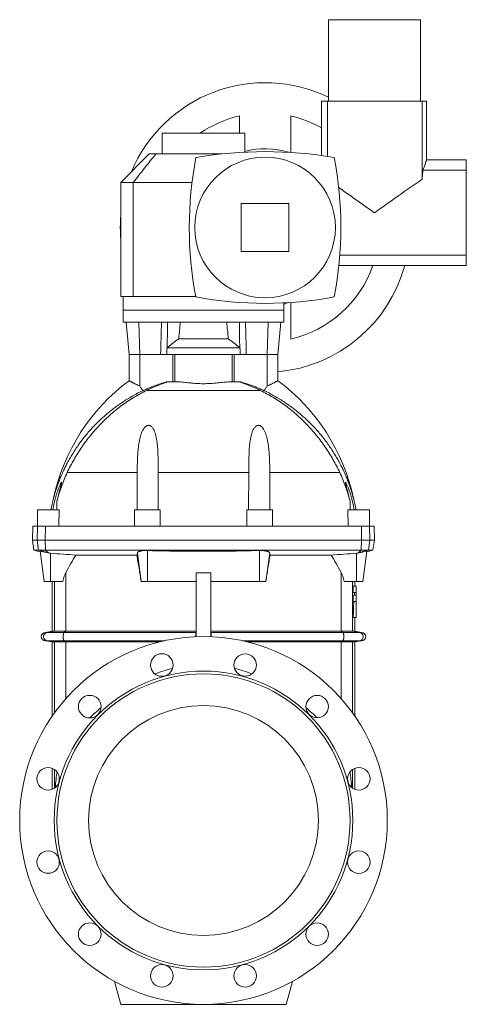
# Model space of a CAD drawing. Header units: millimetres. Extents: x -833 to 586, y 28 to 1767.
# Tile 3 of 3: x 100 to 586, y 696 to 1767. Entities that reach past the tile are written whole.
import ezdxf

# ---------------------------------------------------------------- set-up
doc = ezdxf.new("R2010")
doc.units = ezdxf.units.MM

msp = doc.modelspace()

# ---------------------------------------------------------------- linework, layer by layer
at = {"color": 7, "linetype": 'Continuous', "lineweight": 15}
for p, q in [((435.9, 1766.9), (435.9, 1678.4)), ((435.9, 1766.9), (485.9, 1766.9)), ((485.9, 1766.9), (535.9, 1766.9)), ((535.9, 1678.4), (535.9, 1766.9)), ((428.4, 1678.4), (428.4, 1619.1)), ((428.4, 1678.4), (435, 1678.4)), ((435, 1678.4), (435, 1618.2)), ((435, 1678.4), (537.8, 1678.4)), ((537.8, 1678.4), (537.8, 1593.3)), ((537.8, 1678.4), (542.4, 1678.4)), ((542.4, 1614.1), (542.4, 1678.4)), ((338.9, 1662.2), (338.9, 1643.4)), ((394.9, 1622.5), (394.9, 1662.2)), ((254.9, 1643.4), (254.9, 1620.9)), ((254.9, 1643.4), (299.9, 1643.4)), ((299.9, 1643.4), (344.9, 1643.4)), ((344.9, 1622.9), (344.9, 1643.4)), ((240.9, 1620.9), (209.9, 1589.9)), ((240.9, 1620.9), (248.1, 1620.9)), ((248.1, 1620.9), (319.9, 1620.9)), ((585.9, 1614.4), (542.4, 1614.4)), ((585.9, 1614.4), (585.9, 1603.1)), ((538.7, 1603.1), (585.9, 1603.1)), ((585.9, 1603.1), (585.9, 1510.7)), ((209.9, 1589.9), (209.9, 1465.9)), ((223.5, 1589.9), (209.9, 1589.9)), ((223.5, 1589.9), (223.5, 1465.9)), ((287.4, 1589.9), (223.5, 1589.9)), ((392.9, 1566.9), (340.9, 1566.9)), ((340.9, 1566.9), (340.9, 1514.9)), ((392.9, 1514.9), (392.9, 1566.9)), ((340.9, 1514.9), (392.9, 1514.9)), ((448.2, 1510.7), (585.9, 1510.7)), ((585.9, 1510.7), (585.9, 1499.4)), ((447.2, 1499.4), (585.9, 1499.4)), ((209.9, 1465.9), (223.5, 1465.9)), ((212.4, 1465.9), (212.4, 1450.9)), ((223.5, 1465.9), (291.5, 1465.9)), ((387.4, 1450.9), (387.4, 1458.9)), ((394.9, 1419.6), (394.9, 1459.4)), ((212.4, 1450.9), (212.4, 1437.9)), ((387.4, 1437.9), (387.4, 1450.9)), ((212.4, 1437.9), (299.9, 1437.9)), ((215.8, 1437.9), (218.9, 1402.9)), ((299.9, 1437.9), (387.4, 1437.9)), ((380.9, 1402.9), (383.9, 1437.9)), ((273, 1419.9), (326.7, 1419.9)), ((260.2, 1409.9), (339.6, 1409.9)), ((218.9, 1402.9), (218.9, 1374.2)), ((230.6, 1402.9), (218.9, 1402.9)), ((253.2, 1402.9), (230.6, 1402.9)), ((266.4, 1402.9), (253.2, 1402.9)), ((268.8, 1402.9), (266.4, 1402.9)), ((331, 1402.9), (333.3, 1402.9)), ((333.3, 1402.9), (346.5, 1402.9)), ((369.2, 1402.9), (346.5, 1402.9)), ((369.2, 1402.9), (380.9, 1402.9)), ((380.9, 1374.2), (380.9, 1402.9)), ((259.3, 1372.9), (260, 1372.9)), ((271.9, 1372.9), (260, 1372.9)), ((327.9, 1372.9), (339.8, 1372.9)), ((340.5, 1372.9), (339.8, 1372.9)), ((250.7, 1233.9), (250.7, 1274.3)), ((349, 1233.9), (349.1, 1274.3)), ((140.3, 1233.9), (140.4, 1243)), ((459.4, 1233.9), (459.4, 1243)), ((119.4, 1233.9), (119.4, 1215.9)), ((119.4, 1233.9), (142.7, 1233.9)), ((142.7, 1233.9), (142.6, 1215.9)), ((224.9, 1233.9), (224.9, 1215.9)), ((224.9, 1233.9), (252.9, 1233.9)), ((252.9, 1215.9), (252.9, 1233.9)), ((346.9, 1233.9), (346.9, 1215.9)), ((346.9, 1233.9), (374.9, 1233.9)), ((374.9, 1215.9), (374.9, 1233.9)), ((457.2, 1215.9), (457.1, 1233.9)), ((457.1, 1233.9), (480.4, 1233.9)), ((480.4, 1215.9), (480.4, 1233.9)), ((114.3, 1215.9), (113.9, 1200.9)), ((119.2, 1215.9), (114.3, 1215.9)), ((127.8, 1215.9), (119.2, 1215.9)), ((471.9, 1215.9), (127.8, 1215.9)), ((480.6, 1215.9), (471.9, 1215.9)), ((485.5, 1215.9), (480.6, 1215.9)), ((485.9, 1200.9), (485.5, 1215.9)), ((113.9, 1200.9), (115.4, 1189.9)), ((113.9, 1200.9), (118.8, 1200.9)), ((127.7, 1200.9), (118.8, 1200.9)), ((472, 1200.9), (127.7, 1200.9)), ((472, 1200.9), (480.9, 1200.9)), ((485.9, 1200.9), (480.9, 1200.9)), ((484.3, 1189.9), (485.9, 1200.9)), ((115.4, 1189.9), (122.2, 1188.1)), ((115.4, 1189.9), (120.3, 1189.9)), ((128.1, 1189.9), (120.3, 1189.9)), ((122.1, 1189), (126.7, 1155.9)), ((471.6, 1189.9), (128.1, 1189.9)), ((471.6, 1189.9), (479.4, 1189.9)), ((473.1, 1155.9), (477.7, 1189)), ((477.6, 1188.1), (484.3, 1189.9)), ((484.3, 1189.9), (479.4, 1189.9)), ((132.6, 1186.6), (131.2, 1187)), ((133.4, 1186.5), (132.6, 1186.6)), ((160.9, 1184.6), (227.3, 1184.6)), ((227.9, 1186.8), (232.2, 1155.9)), ((367.6, 1155.9), (371.9, 1186.8)), ((438.8, 1184.6), (372.5, 1184.6)), ((466.4, 1186.5), (467.2, 1186.6)), ((467.2, 1186.6), (468.6, 1187)), ((291.9, 1165.4), (307.9, 1165.4)), ((291.9, 1165.4), (291.9, 1095.8)), ((307.9, 1165.4), (307.9, 1095.8)), ((133.4, 1155.9), (126.7, 1155.9)), ((146.6, 1155.9), (133.4, 1155.9)), ((135.4, 1155.9), (135.4, 1101.8)), ((232.2, 1155.9), (232, 1155.9)), ((238.9, 1155.9), (232.2, 1155.9)), ((291.9, 1155.9), (238.9, 1155.9)), ((307.9, 1155.9), (360.9, 1155.9)), ((360.9, 1155.9), (367.6, 1155.9)), ((367.6, 1155.9), (367.7, 1155.9)), ((453.1, 1155.9), (466.4, 1155.9)), ((462.8, 1143.8), (462.8, 1150.9)), ((465.9, 1150.9), (462.8, 1150.9)), ((464.4, 1150.9), (464.4, 1155.9)), ((465.9, 1150.9), (465.9, 1143.8)), ((466.4, 1155.9), (473.1, 1155.9)), ((465.9, 1143.8), (462.8, 1143.8)), ((462.8, 1134.2), (462.8, 1141.1)), ((465.9, 1141.1), (462.8, 1141.1)), ((465.9, 1143.8), (465.9, 1141.1)), ((465.9, 1141.1), (465.9, 1134.2)), ((465.9, 1134.2), (462.8, 1134.2)), ((465.9, 1134.2), (465.9, 1116.6)), ((465.9, 1116.6), (462.8, 1116.6)), ((464.4, 1101.8), (464.4, 1116.6)), ((135.4, 1101.8), (127.9, 1100.4)), ((127.9, 1100.4), (130.4, 1100.4)), ((130.4, 1100.4), (148.3, 1100.4)), ((137.9, 1101.8), (135.4, 1101.8)), ((150.1, 1101.8), (137.9, 1101.8)), ((148.3, 1100.4), (291.8, 1100.4)), ((291.9, 1101.8), (150.1, 1101.8)), ((291.9, 1101.8), (291.8, 1100.4)), ((307.9, 1101.8), (308, 1100.4)), ((307.9, 1101.8), (449.6, 1101.8)), ((451.5, 1100.4), (308, 1100.4)), ((449.6, 1101.8), (461.9, 1101.8)), ((469.4, 1100.4), (451.5, 1100.4)), ((461.9, 1101.8), (464.4, 1101.8)), ((471.9, 1100.4), (464.4, 1101.8)), ((471.9, 1100.4), (469.4, 1100.4)), ((127.9, 1091.4), (135.4, 1090.1)), ((127.9, 1091.4), (130.4, 1091.4)), ((130.4, 1091.4), (148.3, 1091.4)), ((135.4, 1090.1), (135.4, 1009.7)), ((135.4, 1090.1), (137.9, 1090.1)), ((137.9, 1090.1), (150.1, 1090.1)), ((148.3, 1091.4), (257.7, 1091.4)), ((150.1, 1090.1), (252, 1090.1)), ((451.5, 1091.4), (342.1, 1091.4)), ((449.6, 1090.1), (347.8, 1090.1)), ((461.9, 1090.1), (449.6, 1090.1)), ((469.4, 1091.4), (451.5, 1091.4)), ((464.4, 1090.1), (461.9, 1090.1)), ((464.4, 1090.1), (471.9, 1091.4)), ((464.4, 1009.7), (464.4, 1090.1)), ((471.9, 1091.4), (469.4, 1091.4)), ((135.4, 952.6), (135.4, 929.8)), ((464.4, 929.8), (464.4, 952.6)), ((203.2, 720.8), (209.9, 695.9)), ((396.6, 720.8), (389.9, 695.9)), ((209.9, 695.9), (299.9, 695.9)), ((389.9, 695.9), (299.9, 695.9))]:
    msp.add_line(p, q, dxfattribs=at)
at = {"color": 8, "linetype": 'Continuous', "lineweight": 0}
for p, q in [((387.4, 1450.9), (212.4, 1450.9)), ((229.4, 1437.9), (230.6, 1402.9)), ((370.3, 1437.9), (369.2, 1402.9)), ((230.6, 1368.2), (230.6, 1402.9)), ((266.4, 1372.9), (266.4, 1402.9)), ((268.8, 1402.9), (331, 1402.9)), ((268.8, 1372.9), (268.8, 1402.9)), ((331, 1372.9), (331, 1402.9)), ((333.3, 1372.9), (333.3, 1402.9)), ((369.2, 1368.2), (369.2, 1402.9)), ((238.2, 1363.7), (361.6, 1363.7)), ((227.7, 1274.3), (151.6, 1274.3)), ((250.7, 1274.3), (349.1, 1274.3)), ((372, 1274.3), (448.2, 1274.3)), ((119.2, 1215.9), (118.8, 1200.9)), ((127.8, 1215.9), (127.7, 1200.9)), ((471.9, 1215.9), (472, 1200.9)), ((480.6, 1215.9), (480.9, 1200.9)), ((120.3, 1189.9), (118.8, 1200.9)), ((128.1, 1189.9), (127.7, 1200.9)), ((471.6, 1189.9), (472, 1200.9)), ((479.4, 1189.9), (480.9, 1200.9)), ((131.2, 1187), (120.3, 1189.9)), ((131.2, 1187), (128.1, 1189.9)), ((238.9, 1155.9), (238.9, 1189.5)), ((360.9, 1155.9), (360.9, 1189.5)), ((468.6, 1187), (471.6, 1189.9)), ((468.6, 1187), (479.4, 1189.9)), ((133.4, 1155.9), (133.4, 1186.5)), ((466.4, 1155.9), (466.4, 1186.5)), ((150.1, 1101.8), (150.1, 1165.6)), ((449.6, 1101.8), (449.6, 1165.6)), ((137.9, 1101.8), (137.9, 1155.9)), ((461.9, 1101.8), (461.9, 1155.9)), ((137.9, 1101.8), (130.4, 1100.4)), ((150.1, 1101.8), (148.3, 1100.4)), ((449.6, 1101.8), (451.5, 1100.4)), ((461.9, 1101.8), (469.4, 1100.4)), ((130.4, 1091.4), (137.9, 1090.1)), ((137.9, 1013.2), (137.9, 1090.1)), ((148.3, 1091.4), (150.1, 1090.1)), ((150.1, 1028.5), (150.1, 1090.1)), ((451.5, 1091.4), (449.6, 1090.1)), ((449.6, 1028.5), (449.6, 1090.1)), ((469.4, 1091.4), (461.9, 1090.1)), ((461.9, 1013.2), (461.9, 1090.1)), ((137.9, 931.2), (137.9, 951.3)), ((461.9, 931.2), (461.9, 951.3))]:
    msp.add_line(p, q, dxfattribs=at)
at = {"color": 7, "linetype": 'Continuous', "lineweight": 15, "flags": 128}
for points in [[(230.6, 1368.2), (231, 1367.6), (231.4, 1367), (231.8, 1366.4), (232.3, 1365.8), (232.7, 1365.2), (233.1, 1364.6), (233.5, 1364), (234, 1363.4)], [(369.1, 1368.2), (368.7, 1367.6), (368.3, 1367), (367.9, 1366.4), (367.5, 1365.8), (367.1, 1365.2), (366.7, 1364.6), (366.2, 1364), (365.8, 1363.4)], [(227.7, 1274.3), (227.7, 1250.6), (227.6, 1233.9)], [(372, 1274.3), (372.1, 1250.6), (372.2, 1233.9)]]:
    msp.add_lwpolyline(points, dxfattribs=at)
at = {"color": 8, "linetype": 'Continuous', "lineweight": 0, "flags": 128}
for points in [[(148.3, 1100.4), (148.1, 1100.4), (148, 1100.3), (147.9, 1100.1), (147.8, 1099.9), (147.6, 1099.6), (147.5, 1099.3), (147.4, 1098.9), (147.4, 1098.5), (147.3, 1098), (147.2, 1097.5), (147.2, 1097), (147.2, 1096.5), (147.2, 1095.9), (147.2, 1095.4), (147.2, 1094.9), (147.2, 1094.3), (147.3, 1093.8), (147.4, 1093.4), (147.4, 1092.9), (147.5, 1092.6), (147.6, 1092.2), (147.8, 1091.9), (147.9, 1091.7), (148, 1091.6), (148.1, 1091.5), (148.3, 1091.4)], [(451.5, 1100.4), (451.6, 1100.4), (451.8, 1100.3), (451.9, 1100.1), (452, 1099.9), (452.1, 1099.6), (452.2, 1099.3), (452.3, 1098.9), (452.4, 1098.5), (452.5, 1098), (452.5, 1097.5), (452.6, 1097), (452.6, 1096.5), (452.6, 1095.9), (452.6, 1095.4), (452.6, 1094.9), (452.5, 1094.3), (452.5, 1093.8), (452.4, 1093.4), (452.3, 1092.9), (452.2, 1092.6), (452.1, 1092.2), (452, 1091.9), (451.9, 1091.7), (451.8, 1091.6), (451.6, 1091.5), (451.5, 1091.4)]]:
    msp.add_lwpolyline(points, dxfattribs=at)
at = {"color": 7, "linetype": 'Continuous', "lineweight": 15}
for centre, radius in [((366.9, 1540.9), 76.5), ((299.9, 895.9), 200), ((254.6, 1065), 12.3), ((345.2, 1065), 12.2), ((299.9, 895.9), 162.5), ((299.9, 895.9), 159.5), ((176.1, 1019.7), 12.3), ((423.6, 1019.7), 12.2), ((299.9, 895.9), 125), ((130.8, 941.2), 12.2), ((468.9, 941.2), 12.3), ((130.8, 850.6), 12.2), ((468.9, 850.6), 12.3), ((176.1, 772.2), 12.3), ((423.6, 772.2), 12.2), ((254.6, 726.9), 12.2), ((345.2, 726.9), 12.2)]:
    msp.add_circle(centre, radius, dxfattribs=at)
for centre, radius, start, end in [((366.9, 1540.9), 157.5, 64.0176, 157.3541), ((366.9, 1540.9), 124.5, 102.997, 124.5842), ((366.9, 1540.9), 124.5, 60.3978, 77.003), ((366.9, 1181.1), 442.3, 80.2108, 99.7892), ((366.9, 1540.9), 85.7, 72.5679, 104.8767), ((684.4, 1540.9), 400, 169.0385, 190.8868), ((49.4, 1540.9), 400, 349.1132, 10.9615), ((366.9, 1540.9), 157.5, 175.4334, 180), ((366.9, 1540.9), 157.5, 180, 184.5666), ((366.9, 1540.9), 157.5, 275.0997, 344.7226), ((366.9, 1540.9), 124.5, 282.997, 340.5288), ((366.9, 1869.7), 411.3, 259.4499, 280.5501), ((366.9, 1540.9), 85.7, 283.8414, 287.5885), ((347.9, 1200.9), 216, 126.6695, 167.8308), ((251.9, 1200.9), 216, 12.1692, 53.3305), ((310.9, 1200.9), 180, 165.3473, 169.436), ((288.9, 1200.9), 180, 10.564, 14.6527), ((127.9, 1095.9), 4.5, 90, 270), ((385, 1096.9), 93.3, 177.8312, 180.6977), ((214.8, 1096.9), 93.3, 359.3023, 2.1688), ((471.9, 1095.9), 4.5, 270, 90)]:
    msp.add_arc(centre, radius, start, end, dxfattribs=at)
at = {"color": 8, "linetype": 'Continuous', "lineweight": 0}
for centre, start, end in [((130.4, 1095.9), 90.2649, 269.7351), ((469.3, 1095.9), 270.2649, 89.7351)]:
    msp.add_arc(centre, 4.5, start, end, dxfattribs=at)
at = {"color": 7, "linetype": 'Continuous', "lineweight": 15}
for centre, major_axis, ratio, start_param, end_param in [((299.9, 1145.8), (0, 411.5), 0.087489, 0.781215, 0.841542), ((299.9, 1145.8), (0, 411.5), 0.087489, 5.441644, 5.50197), ((299.9, -2972.2), (0, 4272.8), 0.140541, 0.233509, 0.252012), ((299.9, -2972.2), (0, 4272.8), 0.140541, 6.031174, 6.049676), ((154.3, 1051.9), (0, 117.4), 0.140541, 0.252012, 0.481681), ((445.5, 1051.9), (0, 117.4), 0.140541, 5.801505, 6.031174), ((47.9, 1107.8), (0, 1023), 0.407143, 4.744885, 4.747567), ((47.9, 1210.4), (0, 1085), 0.383864, 4.625846, 4.642091), ((299.9, -1643), (0, 2708.7), 0.221695, 0.0559, 0.087944), ((299.9, -1643), (0, 2708.7), 0.221695, 6.195241, 6.227286), ((299.9, -1643), (0, 2708.7), 0.221695, 0.186836, 0.207825), ((299.9, -1643), (0, 2708.7), 0.221695, 6.07536, 6.096349), ((154.3, 908.1), (0, 74.4), 0.221695, 0.991431, 1.246999), ((445.5, 908.1), (0, 74.4), 0.221695, 5.036187, 5.291755)]:
    msp.add_ellipse(centre, major_axis=major_axis, ratio=ratio, start_param=start_param, end_param=end_param, dxfattribs=at)
for points, knots in [([(248.1, 1620.9), (246, 1618.4), (241.9, 1613.3), (233.7, 1602.9), (227.6, 1595.1), (223.5, 1589.9)], [0, 0, 0, 0, 0.249988, 0.499976, 1, 1, 1, 1]), ([(542.4, 1614.1), (542.4, 1614), (542.4, 1613.8), (542.3, 1613.4), (542.1, 1612.7), (541.8, 1611.8), (541.5, 1610.8), (541.1, 1609.6), (540.6, 1608.3), (540, 1606.7), (539.4, 1605), (538.9, 1603.8), (538.7, 1603.1)], [0, 0, 0, 0, 0.0708952, 0.1706571, 0.2725732, 0.3745935, 0.476617, 0.5785377, 0.6838474, 0.7892631, 0.8946835, 1, 1, 1, 1]), ([(538.7, 1603.1), (538.6, 1602.3), (538.4, 1600.7), (538.2, 1598.3), (538, 1595.8), (537.8, 1594.1), (537.8, 1593.3)], [0, 0, 0, 0, 0.249635, 0.499272, 0.749636, 1, 1, 1, 1]), ([(537.8, 1593.3), (529.2, 1587.4), (520.6, 1581.4), (507.6, 1572.3), (503.3, 1569.2), (496.8, 1564.6), (494.6, 1563.1), (491.3, 1560.8), (489.7, 1559.6), (487.8, 1558.3), (487, 1557.7), (486.4, 1557.3), (486.2, 1557.1), (485.9, 1556.9)], [0, 0, 0, 0, 0.5, 0.5, 0.75, 0.75, 0.875, 0.875, 0.9375, 0.96875, 0.984375, 0.984375, 1, 1, 1, 1]), ([(485.9, 1556.9), (485.9, 1556.9), (483.7, 1558.5), (479.3, 1561.5), (472.9, 1566.1), (466.4, 1570.7), (460, 1575.2), (453.5, 1579.8), (449.2, 1582.8), (447, 1584.3)], [0, 0, 0, 0, 0.001874, 0.167684, 0.333521, 0.49933, 0.666211, 0.833121, 1, 1, 1, 1]), ([(260.8, 1437.9), (260.7, 1432.6), (260.6, 1427.3), (260.6, 1421.9), (260.5, 1418), (260.5, 1414.1), (260.4, 1410.2)], [0.00351365, 0.00351365, 0.00351365, 0.00351365, 0.01955872, 0.01955872, 0.01955872, 0.03135863, 0.03135863, 0.03135863, 0.03135863]), ([(339, 1437.9), (339.1, 1432.6), (339.1, 1427.3), (339.2, 1421.9), (339.2, 1418), (339.3, 1414.1), (339.3, 1410.2)], [0.00351365, 0.00351365, 0.00351365, 0.00351365, 0.01955872, 0.01955872, 0.01955872, 0.03135863, 0.03135863, 0.03135863, 0.03135863]), ([(273, 1419.9), (270.9, 1418.4), (268.7, 1416.8), (264.5, 1413.5), (262.5, 1411.9), (260.4, 1410.2)], [0, 0, 0, 0, 0.5, 0.5, 1, 1, 1, 1]), ([(339.3, 1410.2), (337.3, 1411.9), (335.2, 1413.5), (331, 1416.8), (328.9, 1418.4), (326.7, 1419.9)], [0, 0, 0, 0, 0.5, 0.5, 1, 1, 1, 1]), ([(218.9, 1374.2), (218.9, 1374.2), (218.9, 1374.2), (219, 1374.1), (219.2, 1374), (219.5, 1373.9), (219.9, 1373.7), (220.4, 1373.4), (221, 1373.1), (221.7, 1372.7), (222.5, 1372.3), (223.4, 1371.9), (224.4, 1371.4), (225.5, 1370.8), (226.7, 1370.2), (227.9, 1369.6), (229.2, 1368.9), (230.1, 1368.4), (230.6, 1368.2)], [0, 0, 0, 0, 0.021628, 0.086059, 0.15049, 0.211052, 0.271615, 0.333819, 0.396026, 0.458853, 0.521684, 0.586062, 0.650444, 0.71876, 0.787079, 0.857013, 0.92695, 1, 1, 1, 1]), ([(259.3, 1372.9), (257.1, 1372.3), (252.9, 1371), (247.2, 1368.9), (242.3, 1367), (238.1, 1365.3), (235.3, 1364), (234, 1363.4)], [0, 0, 0, 0, 0.249391, 0.49878, 0.665846, 0.832935, 1, 1, 1, 1]), ([(260, 1372.9), (260, 1372.9), (260.1, 1372.9), (260, 1372.9), (260, 1372.9), (259.9, 1372.8), (259.8, 1372.8), (259.6, 1372.7), (259.5, 1372.6), (259.1, 1372.5), (258.8, 1372.4), (258.1, 1372.1), (257.7, 1371.9), (256.8, 1371.6), (256.3, 1371.4), (255.4, 1371.1), (254.9, 1370.9), (253.4, 1370.3), (252.4, 1369.9), (250.3, 1369.1), (249.2, 1368.6), (247.1, 1367.7), (246, 1367.3), (242.6, 1365.8), (240.4, 1364.8), (238.2, 1363.7)], [0, 0, 0, 0, 0.03125, 0.03125, 0.0625, 0.0625, 0.09375, 0.09375, 0.125, 0.125, 0.1875, 0.1875, 0.25, 0.25, 0.3125, 0.3125, 0.375, 0.375, 0.5, 0.5, 0.625, 0.625, 0.75, 0.75, 1, 1, 1, 1]), ([(327.9, 1372.9), (325.9, 1372.9), (323.8, 1372.8), (320.5, 1372.5), (319.3, 1372.4), (317, 1372.1), (315.9, 1372), (312.3, 1371.6), (309.9, 1371.4), (306.1, 1371.2), (304.9, 1371.1), (302.4, 1371), (301.1, 1371), (297.3, 1371), (294.8, 1371.1), (291.1, 1371.3), (289.9, 1371.4), (288.1, 1371.6), (287.5, 1371.6), (286.3, 1371.8), (285.7, 1371.8), (282.7, 1372.1), (280.4, 1372.4), (277.1, 1372.7), (276, 1372.8), (274.4, 1372.9), (273.9, 1372.9), (272.9, 1372.9), (272.4, 1372.9), (271.9, 1372.9)], [0, 0, 0, 0, 0.125, 0.125, 0.1875, 0.1875, 0.25, 0.25, 0.375, 0.375, 0.4375, 0.4375, 0.5, 0.5, 0.625, 0.625, 0.6875, 0.6875, 0.71875, 0.71875, 0.75, 0.75, 0.875, 0.875, 0.9375, 0.9375, 0.96875, 0.96875, 1, 1, 1, 1]), ([(339.8, 1372.9), (339.7, 1372.9), (339.7, 1372.9), (339.7, 1372.9), (339.8, 1372.9), (339.9, 1372.8), (339.9, 1372.8), (340.1, 1372.7), (340.2, 1372.6), (340.6, 1372.5), (341, 1372.4), (341.7, 1372.1), (342.1, 1371.9), (343, 1371.6), (343.4, 1371.4), (344.4, 1371.1), (344.8, 1370.9), (346.3, 1370.3), (347.4, 1369.9), (349.5, 1369.1), (350.5, 1368.6), (352.7, 1367.7), (353.8, 1367.3), (357.1, 1365.8), (359.3, 1364.8), (361.6, 1363.7)], [0, 0, 0, 0, 0.03125, 0.03125, 0.0625, 0.0625, 0.09375, 0.09375, 0.125, 0.125, 0.1875, 0.1875, 0.25, 0.25, 0.3125, 0.3125, 0.375, 0.375, 0.5, 0.5, 0.625, 0.625, 0.75, 0.75, 1, 1, 1, 1]), ([(340.5, 1372.9), (342.6, 1372.3), (346.9, 1371), (352.6, 1368.9), (357.5, 1367), (361.7, 1365.3), (364.4, 1364), (365.8, 1363.4)], [0, 0, 0, 0, 0.249391, 0.49878, 0.665846, 0.832935, 1, 1, 1, 1]), ([(380.9, 1374.2), (380.9, 1374.2), (380.9, 1374.2), (380.8, 1374.1), (380.6, 1374), (380.3, 1373.9), (379.9, 1373.7), (379.3, 1373.4), (378.7, 1373.1), (378, 1372.7), (377.2, 1372.3), (376.3, 1371.9), (375.3, 1371.4), (374.3, 1370.8), (373.1, 1370.2), (371.9, 1369.6), (370.5, 1368.9), (369.6, 1368.4), (369.2, 1368.2)], [0, 0, 0, 0, 0.021625, 0.086056, 0.150488, 0.211049, 0.271612, 0.333817, 0.396024, 0.458852, 0.521683, 0.586061, 0.650443, 0.718759, 0.787078, 0.857012, 0.92695, 1, 1, 1, 1]), ([(136.7, 1246.5), (136.7, 1246.5), (136.7, 1246.5), (136.8, 1246.6), (136.8, 1246.9), (136.9, 1247.2), (137, 1247.6), (137.2, 1248.3), (137.5, 1249.3), (137.9, 1250.8), (138.4, 1252.5), (139.1, 1254.5), (139.8, 1256.8), (141, 1260.3), (142.5, 1264.6), (144.6, 1269.7), (146.7, 1274.7), (149.1, 1279.7), (151.6, 1284.7), (154.3, 1289.6), (157.2, 1294.4), (160.2, 1299.2), (163.5, 1304.1), (167, 1308.9), (170.7, 1313.6), (174.5, 1318.1), (178.5, 1322.6), (182.7, 1327), (187.1, 1331.3), (191.6, 1335.4), (196.3, 1339.4), (201.1, 1343.3), (206.2, 1347.1), (211.5, 1350.7), (216.9, 1354.2), (222.4, 1357.4), (228.1, 1360.6), (232, 1362.5), (234, 1363.4)], [0, 0, 0, 0, 0.001669, 0.004123, 0.006292, 0.008511, 0.012165, 0.015824, 0.023297, 0.034956, 0.04663, 0.058304, 0.07598, 0.093657, 0.1286, 0.163563, 0.198531, 0.233479, 0.269015, 0.304569, 0.340123, 0.375659, 0.413219, 0.450811, 0.488414, 0.526006, 0.563566, 0.602219, 0.640905, 0.679603, 0.71829, 0.756942, 0.797207, 0.837484, 0.877749, 0.918495, 0.959254, 1, 1, 1, 1]), ([(238.2, 1363.7), (233.4, 1361.4), (228.8, 1358.9), (219.9, 1353.5), (215.5, 1350.6), (207.1, 1344.5), (203, 1341.2), (197, 1336), (195.1, 1334.2), (191.2, 1330.6), (189.3, 1328.7), (183.8, 1322.9), (180.3, 1318.9), (173.6, 1310.7), (170.4, 1306.5), (164.5, 1297.7), (161.6, 1293.2), (157.7, 1286.2), (156.4, 1283.9), (153.9, 1279.1), (152.7, 1276.7), (151.6, 1274.3)], [0, 0, 0, 0, 0.125, 0.125, 0.25, 0.25, 0.375, 0.375, 0.4375, 0.4375, 0.5, 0.5, 0.625, 0.625, 0.75, 0.75, 0.875, 0.875, 0.9375, 0.9375, 1, 1, 1, 1]), ([(361.6, 1363.7), (366.3, 1361.4), (370.9, 1358.9), (379.9, 1353.5), (384.3, 1350.6), (392.7, 1344.5), (396.8, 1341.2), (402.7, 1336), (404.7, 1334.2), (408.5, 1330.6), (410.4, 1328.7), (416, 1322.9), (419.5, 1318.9), (426.1, 1310.7), (429.3, 1306.5), (435.3, 1297.7), (438.1, 1293.2), (442.1, 1286.2), (443.4, 1283.9), (445.9, 1279.1), (447.1, 1276.7), (448.2, 1274.3)], [0, 0, 0, 0, 0.125, 0.125, 0.25, 0.25, 0.375, 0.375, 0.4375, 0.4375, 0.5, 0.5, 0.625, 0.625, 0.75, 0.75, 0.875, 0.875, 0.9375, 0.9375, 1, 1, 1, 1]), ([(463, 1246.5), (463, 1246.5), (463, 1246.5), (463, 1246.6), (462.9, 1246.9), (462.8, 1247.2), (462.7, 1247.6), (462.5, 1248.3), (462.2, 1249.3), (461.8, 1250.8), (461.3, 1252.5), (460.7, 1254.5), (460, 1256.8), (458.8, 1260.3), (457.2, 1264.6), (455.2, 1269.7), (453, 1274.7), (450.7, 1279.7), (448.1, 1284.7), (445.4, 1289.6), (442.6, 1294.4), (439.5, 1299.2), (436.2, 1304.1), (432.7, 1308.9), (429.1, 1313.6), (425.3, 1318.1), (421.3, 1322.6), (417.1, 1327), (412.7, 1331.3), (408.2, 1335.4), (403.5, 1339.4), (398.6, 1343.3), (393.6, 1347.1), (388.3, 1350.7), (382.9, 1354.2), (377.3, 1357.4), (371.6, 1360.6), (367.7, 1362.5), (365.8, 1363.4)], [0, 0, 0, 0, 0.001669, 0.004123, 0.006292, 0.008511, 0.012165, 0.015823, 0.023297, 0.034956, 0.04663, 0.058303, 0.07598, 0.093657, 0.1286, 0.163563, 0.198531, 0.233479, 0.269015, 0.304569, 0.340122, 0.375658, 0.413219, 0.450811, 0.488414, 0.526006, 0.563566, 0.602219, 0.640905, 0.679603, 0.71829, 0.756942, 0.797207, 0.837484, 0.877749, 0.918495, 0.959254, 1, 1, 1, 1]), ([(250.7, 1274.3), (250.7, 1276.6), (250.7, 1278.9), (250.6, 1283.6), (250.6, 1285.9), (250.5, 1290.6), (250.4, 1292.9), (250.2, 1297.5), (250.1, 1299.8), (249.7, 1304.4), (249.4, 1306.7), (248.9, 1310), (248.7, 1311.2), (248.3, 1313.4), (248, 1314.5), (247.5, 1316.7), (247.1, 1317.7), (246.3, 1319.8), (245.9, 1320.8), (245, 1322.3), (244.7, 1322.8), (244, 1323.6), (243.6, 1324), (243, 1324.6), (242.7, 1324.8), (242.3, 1325.1), (242, 1325.2), (241.5, 1325.4), (241.2, 1325.5), (240.6, 1325.7), (240.3, 1325.7), (239.7, 1325.7), (239.4, 1325.6), (238.9, 1325.5), (238.6, 1325.4), (238, 1325.2), (237.8, 1325), (237.3, 1324.7), (237, 1324.5), (236.4, 1324), (236, 1323.5), (235.4, 1322.9), (235.2, 1322.6), (234.9, 1322.2), (234.7, 1321.9), (233.9, 1320.7), (233.4, 1319.7), (232.7, 1318.1), (232.5, 1317.6), (232.1, 1316.5), (231.9, 1316), (231.4, 1314.4), (231.1, 1313.3), (230.6, 1311.1), (230.3, 1309.9), (229.7, 1306.6), (229.3, 1304.3), (228.8, 1299.8), (228.6, 1297.5), (228.3, 1292.9), (228.1, 1290.6), (227.9, 1285.9), (227.9, 1283.6), (227.8, 1278.9), (227.7, 1276.6), (227.7, 1274.3)], [0, 0, 0, 0, 0.0625, 0.0625, 0.125, 0.125, 0.1875, 0.1875, 0.25, 0.25, 0.3125, 0.3125, 0.34375, 0.34375, 0.375, 0.375, 0.40625, 0.40625, 0.4375, 0.4375, 0.453125, 0.453125, 0.46875, 0.46875, 0.476562, 0.476562, 0.484375, 0.484375, 0.492187, 0.492187, 0.5, 0.5, 0.507812, 0.507812, 0.515625, 0.515625, 0.523437, 0.523437, 0.53125, 0.53125, 0.546875, 0.546875, 0.554687, 0.554687, 0.5625, 0.5625, 0.59375, 0.59375, 0.609375, 0.609375, 0.625, 0.625, 0.65625, 0.65625, 0.6875, 0.6875, 0.75, 0.75, 0.8125, 0.8125, 0.875, 0.875, 0.9375, 0.9375, 1, 1, 1, 1]), ([(349.1, 1274.3), (349.1, 1276.6), (349.1, 1278.9), (349.1, 1283.6), (349.2, 1285.9), (349.3, 1290.6), (349.4, 1292.9), (349.6, 1297.5), (349.7, 1299.8), (350.1, 1304.4), (350.3, 1306.7), (350.8, 1310), (351, 1311.2), (351.5, 1313.4), (351.7, 1314.5), (352.3, 1316.7), (352.6, 1317.7), (353.4, 1319.8), (353.9, 1320.8), (354.8, 1322.3), (355.1, 1322.8), (355.8, 1323.6), (356.1, 1324), (356.8, 1324.6), (357, 1324.8), (357.5, 1325.1), (357.8, 1325.2), (358.3, 1325.4), (358.6, 1325.5), (359.1, 1325.7), (359.4, 1325.7), (360, 1325.7), (360.3, 1325.6), (360.9, 1325.5), (361.2, 1325.4), (361.7, 1325.2), (362, 1325), (362.5, 1324.7), (362.7, 1324.5), (363.4, 1324), (363.8, 1323.5), (364.4, 1322.9), (364.5, 1322.6), (364.9, 1322.2), (365, 1321.9), (365.8, 1320.7), (366.3, 1319.7), (367, 1318.1), (367.2, 1317.6), (367.6, 1316.5), (367.8, 1316), (368.3, 1314.4), (368.6, 1313.3), (369.2, 1311.1), (369.4, 1309.9), (370.1, 1306.6), (370.4, 1304.3), (371, 1299.8), (371.2, 1297.5), (371.5, 1292.9), (371.6, 1290.6), (371.8, 1285.9), (371.9, 1283.6), (372, 1278.9), (372, 1276.6), (372, 1274.3)], [0, 0, 0, 0, 0.0625, 0.0625, 0.125, 0.125, 0.1875, 0.1875, 0.25, 0.25, 0.3125, 0.3125, 0.34375, 0.34375, 0.375, 0.375, 0.40625, 0.40625, 0.4375, 0.4375, 0.453125, 0.453125, 0.46875, 0.46875, 0.476562, 0.476562, 0.484375, 0.484375, 0.492187, 0.492187, 0.5, 0.5, 0.507812, 0.507812, 0.515625, 0.515625, 0.523437, 0.523437, 0.53125, 0.53125, 0.546875, 0.546875, 0.554687, 0.554687, 0.5625, 0.5625, 0.59375, 0.59375, 0.609375, 0.609375, 0.625, 0.625, 0.65625, 0.65625, 0.6875, 0.6875, 0.75, 0.75, 0.8125, 0.8125, 0.875, 0.875, 0.9375, 0.9375, 1, 1, 1, 1]), ([(135.8, 1233.9), (136.3, 1236.4), (136.8, 1238.9), (137.7, 1242.5), (138, 1243.8), (138.7, 1246.2), (139, 1247.4), (139.7, 1249.8), (140.1, 1250.9), (140.8, 1253.3), (141.2, 1254.4), (141.8, 1256.1), (142, 1256.7), (142.4, 1257.8), (142.6, 1258.4), (143.1, 1259.4), (143.3, 1259.9), (143.7, 1260.9), (143.9, 1261.4), (144.3, 1262.3), (144.5, 1262.7), (144.8, 1263.2), (144.9, 1263.3), (145, 1263.6), (145.1, 1263.7), (145.2, 1263.8), (145.3, 1263.8), (145.3, 1263.8), (145.4, 1263.8), (145.4, 1263.6), (145.4, 1263.5), (145.4, 1263.2), (145.3, 1263.1), (145.3, 1262.7), (145.2, 1262.5), (145.2, 1262.1), (145.1, 1261.9), (145, 1261.5), (144.9, 1261.2), (144.8, 1260.8), (144.8, 1260.5), (144.6, 1259.7), (144.4, 1259.2), (144.2, 1258.2), (144, 1257.6), (143.6, 1256), (143.3, 1254.8), (142.7, 1252.5), (142.4, 1251.3), (141.5, 1247.8), (140.9, 1245.4), (140.4, 1243)], [0, 0, 0, 0, 0.125, 0.125, 0.1875, 0.1875, 0.25, 0.25, 0.3125, 0.3125, 0.375, 0.375, 0.40625, 0.40625, 0.4375, 0.4375, 0.46875, 0.46875, 0.5, 0.5, 0.53125, 0.53125, 0.546875, 0.546875, 0.5625, 0.5625, 0.578125, 0.578125, 0.59375, 0.59375, 0.609375, 0.609375, 0.625, 0.625, 0.640625, 0.640625, 0.65625, 0.65625, 0.671875, 0.671875, 0.6875, 0.6875, 0.71875, 0.71875, 0.75, 0.75, 0.8125, 0.8125, 0.875, 0.875, 1, 1, 1, 1]), ([(151.6, 1274.3), (149.2, 1269.2), (147.1, 1264.1), (143.4, 1253.6), (141.7, 1248.3), (140.4, 1243)], [0, 0, 0, 0, 0.5, 0.5, 1, 1, 1, 1]), ([(448.2, 1274.3), (450.6, 1269.2), (452.7, 1264.1), (456.4, 1253.6), (458, 1248.3), (459.4, 1243)], [0, 0, 0, 0, 0.5, 0.5, 1, 1, 1, 1]), ([(463.9, 1233.9), (463.5, 1236.4), (462.9, 1238.9), (462.1, 1242.5), (461.7, 1243.8), (461.1, 1246.2), (460.8, 1247.4), (460.1, 1249.8), (459.7, 1250.9), (459, 1253.3), (458.6, 1254.4), (458, 1256.1), (457.8, 1256.7), (457.3, 1257.8), (457.1, 1258.4), (456.7, 1259.4), (456.5, 1259.9), (456.1, 1260.9), (455.9, 1261.4), (455.4, 1262.3), (455.2, 1262.7), (455, 1263.2), (454.9, 1263.3), (454.7, 1263.6), (454.7, 1263.7), (454.5, 1263.8), (454.5, 1263.8), (454.4, 1263.8), (454.4, 1263.8), (454.4, 1263.6), (454.4, 1263.5), (454.4, 1263.2), (454.4, 1263.1), (454.5, 1262.7), (454.5, 1262.5), (454.6, 1262.1), (454.7, 1261.9), (454.8, 1261.5), (454.8, 1261.2), (454.9, 1260.8), (455, 1260.5), (455.2, 1259.7), (455.3, 1259.2), (455.6, 1258.2), (455.7, 1257.6), (456.2, 1256), (456.5, 1254.8), (457.1, 1252.5), (457.4, 1251.3), (458.3, 1247.8), (458.8, 1245.4), (459.4, 1243)], [0, 0, 0, 0, 0.125, 0.125, 0.1875, 0.1875, 0.25, 0.25, 0.3125, 0.3125, 0.375, 0.375, 0.40625, 0.40625, 0.4375, 0.4375, 0.46875, 0.46875, 0.5, 0.5, 0.53125, 0.53125, 0.546875, 0.546875, 0.5625, 0.5625, 0.578125, 0.578125, 0.59375, 0.59375, 0.609375, 0.609375, 0.625, 0.625, 0.640625, 0.640625, 0.65625, 0.65625, 0.671875, 0.671875, 0.6875, 0.6875, 0.71875, 0.71875, 0.75, 0.75, 0.8125, 0.8125, 0.875, 0.875, 1, 1, 1, 1]), ([(132.6, 1186.6), (132.1, 1186.7), (131.1, 1187), (129.7, 1187.3), (128.5, 1187.6), (127.3, 1187.9), (126.3, 1188.2), (125.3, 1188.4), (124.5, 1188.6), (123.8, 1188.7), (123.1, 1188.8), (122.7, 1188.9), (122.3, 1189), (122.1, 1189), (122, 1189), (122.1, 1189), (122.1, 1189)], [0, 0, 0, 0, 0.090134, 0.180265, 0.256591, 0.333166, 0.409479, 0.484068, 0.558906, 0.633483, 0.705574, 0.777905, 0.84999, 0.920198, 0.990634, 1, 1, 1, 1]), ([(238.9, 1189.5), (238.5, 1189.5), (237.7, 1189.5), (236.5, 1189.5), (235.3, 1189.5), (234.2, 1189.4), (233.2, 1189.3), (232.2, 1189.1), (231.3, 1188.9), (230.5, 1188.7), (229.7, 1188.5), (229.1, 1188.2), (228.6, 1188), (228.2, 1187.7), (228, 1187.3), (227.8, 1187.1), (227.9, 1186.9), (227.9, 1186.8)], [0, 0, 0, 0, 0.066545, 0.133305, 0.199852, 0.26637, 0.3331, 0.399627, 0.466884, 0.534349, 0.601616, 0.670822, 0.740239, 0.809455, 0.880937, 0.952639, 1, 1, 1, 1]), ([(360.9, 1189.5), (354.7, 1189.4), (342.4, 1189.1), (323, 1188.8), (302.7, 1188.6), (281.4, 1188.7), (260.2, 1189), (246, 1189.3), (238.9, 1189.5)], [0, 0, 0, 0, 0.151203, 0.302417, 0.47678, 0.651143, 0.825572, 1, 1, 1, 1]), ([(360.9, 1189.5), (361.3, 1189.5), (362.1, 1189.5), (363.3, 1189.5), (364.4, 1189.5), (365.5, 1189.4), (366.6, 1189.3), (367.6, 1189.1), (368.5, 1188.9), (369.3, 1188.7), (370, 1188.5), (370.7, 1188.2), (371.2, 1188), (371.5, 1187.7), (371.8, 1187.3), (371.9, 1187.1), (371.9, 1186.9), (371.9, 1186.8)], [0, 0, 0, 0, 0.066545, 0.133305, 0.199852, 0.26637, 0.3331, 0.399627, 0.466884, 0.534349, 0.601616, 0.670822, 0.740239, 0.809455, 0.880937, 0.952639, 1, 1, 1, 1]), ([(467.2, 1186.6), (467.7, 1186.7), (468.7, 1187), (470, 1187.3), (471.3, 1187.6), (472.4, 1187.9), (473.5, 1188.2), (474.4, 1188.4), (475.3, 1188.6), (476, 1188.7), (476.6, 1188.8), (477.1, 1188.9), (477.4, 1189), (477.6, 1189), (477.7, 1189), (477.7, 1189), (477.7, 1189)], [0, 0, 0, 0, 0.090134, 0.180265, 0.256591, 0.333166, 0.409479, 0.484068, 0.558906, 0.633483, 0.705574, 0.777905, 0.84999, 0.920198, 0.990634, 1, 1, 1, 1]), ([(160.9, 1184.6), (156.3, 1184.9), (147.2, 1185.5), (138, 1186.2), (133.4, 1186.5)], [0, 0, 0, 0, 0.499991, 1, 1, 1, 1]), ([(228.1, 1185), (228, 1185), (227.8, 1184.8), (227.5, 1184.7), (227.3, 1184.6)], [0, 0, 0, 0, 0.421811, 1, 1, 1, 1]), ([(232, 1155.9), (231.3, 1160.7), (230.6, 1165.5), (229.4, 1172.7), (229, 1175.1), (228.1, 1179.8), (227.7, 1182.2), (227.3, 1184.6)], [0, 0, 0, 0, 0.5, 0.5, 0.75, 0.75, 1, 1, 1, 1]), ([(367.7, 1155.9), (368.5, 1160.7), (369.2, 1165.5), (370.4, 1172.7), (370.8, 1175.1), (371.6, 1179.8), (372.1, 1182.2), (372.5, 1184.6)], [0, 0, 0, 0, 0.5, 0.5, 0.75, 0.75, 1, 1, 1, 1]), ([(371.6, 1185), (371.7, 1185), (371.9, 1184.8), (372.3, 1184.7), (372.5, 1184.6)], [0, 0, 0, 0, 0.421811, 1, 1, 1, 1]), ([(438.8, 1184.6), (443.4, 1184.9), (452.6, 1185.5), (461.8, 1186.2), (466.4, 1186.5)], [0, 0, 0, 0, 0.499991, 1, 1, 1, 1])]:
    msp.add_open_spline(points, degree=3, knots=knots, dxfattribs=at)
for points in [[(254.3, 1437.9), (253.9, 1426.3), (253.5, 1414.6), (253.2, 1402.9)], [(345.5, 1437.9), (345.9, 1426.3), (346.3, 1414.6), (346.5, 1402.9)], [(260.2, 1409.9), (260, 1407.6), (259.9, 1405.3), (259.8, 1402.9)], [(260.4, 1410.2), (260.3, 1410.1), (260.2, 1410), (260.2, 1409.9)], [(339.6, 1409.9), (339.5, 1410), (339.4, 1410.1), (339.3, 1410.2)], [(339.9, 1402.9), (339.8, 1405.3), (339.7, 1407.6), (339.6, 1409.9)], [(230.6, 1368.2), (230.6, 1368.2), (230.6, 1368.2), (230.6, 1368.2)], [(369.2, 1368.2), (369.1, 1368.2), (369.1, 1368.2), (369.1, 1368.2)]]:
    msp.add_open_spline(points, degree=3, dxfattribs=at)

doc.saveas('drawing.dxf')
